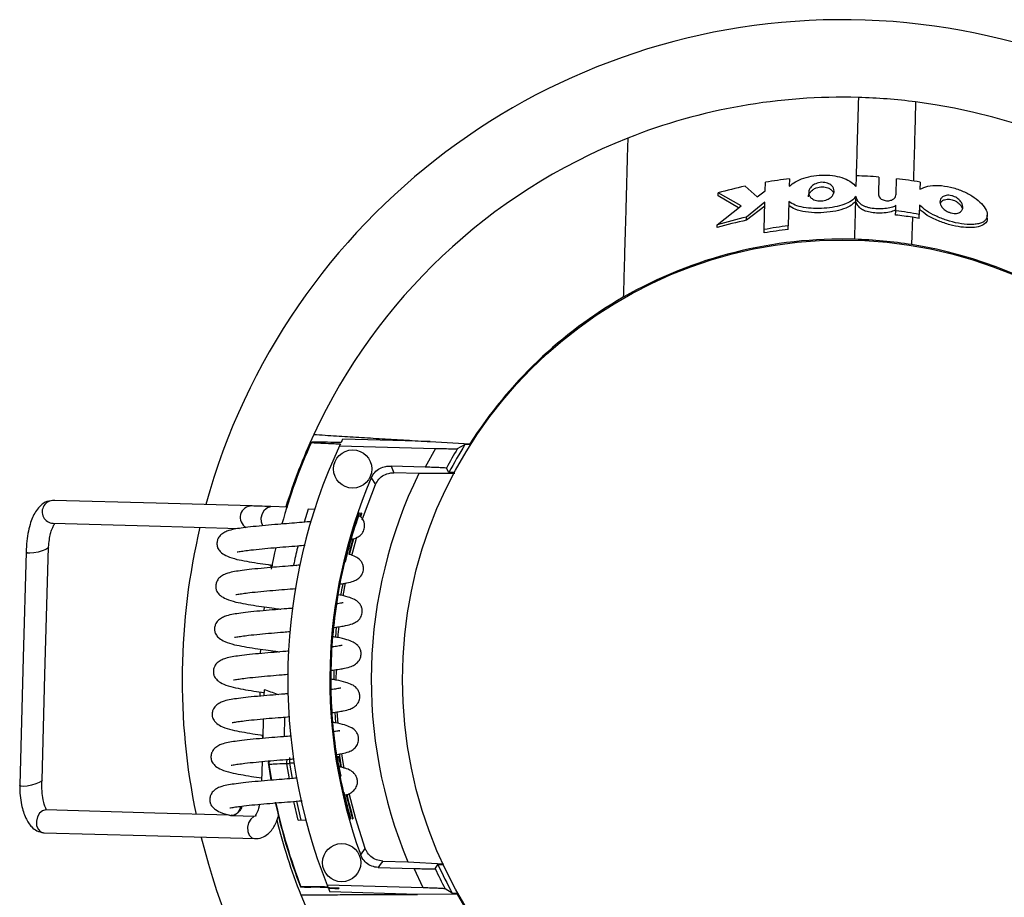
# Model space of a CAD drawing. Header units: millimetres. Extents: x 20 to 400, y 8 to 286.
# Tile 2 of 8: x 108 to 133, y 64 to 87. Entities that reach past the tile are written whole.
import ezdxf

# ---------------------------------------------------------------- set-up
doc = ezdxf.new("R2010")
doc.units = ezdxf.units.MM

msp = doc.modelspace()

# ---------------------------------------------------------------- linework, layer by layer
at = {"color": 7, "linetype": 'Continuous', "lineweight": 25}
for p, q in [((127.168, 82.788), (127.174, 83.009)), ((127.803, 83.099), (127.797, 82.905)), ((130.14, 83.145), (130.128, 82.713)), ((130.594, 82.698), (130.605, 83.1)), ((131.219, 83.013), (131.214, 82.827)), ((125.932, 82.651), (125.934, 82.73)), ((126.536, 82.389), (125.934, 82.73)), ((126.639, 82.906), (126.957, 82.625)), ((126.957, 82.625), (127.168, 82.788)), ((126.472, 82.339), (125.932, 82.651)), ((127.16, 82.486), (126.681, 82.1)), ((127.14, 81.771), (127.16, 82.486)), ((127.786, 82.505), (127.768, 81.873)), ((129.539, 82.522), (129.528, 82.507)), ((129.539, 82.522), (129.542, 82.639)), ((125.911, 81.895), (126.536, 82.389)), ((127.157, 82.388), (126.678, 82.016)), ((130.579, 82.153), (130.582, 82.262)), ((130.582, 82.262), (130.586, 82.409)), ((131.192, 82.066), (131.195, 82.17)), ((131.202, 82.413), (131.195, 82.17)), ((126.678, 82.016), (126.681, 82.1)), ((131.017, 82.094), (130.997, 81.379)), ((132.974, 82.068), (132.976, 82.146)), ((125.909, 81.83), (125.911, 81.895)), ((127.137, 81.683), (127.14, 81.771)), ((127.766, 81.775), (127.768, 81.873)), ((118.401, 76.228), (116.114, 76.292)), ((116.032, 76.12), (118.541, 76.049)), ((118.541, 76.049), (118.276, 75.557)), ((118.401, 76.228), (119.443, 76.169)), ((119.116, 76.042), (119.311, 76.148)), ((119.456, 76.144), (119.311, 76.148)), ((119.456, 76.144), (119.443, 76.169)), ((117.38, 75.582), (117.448, 75.41)), ((118.276, 75.557), (117.38, 75.582)), ((118.893, 75.42), (118.827, 75.533)), ((116.862, 75.28), (116.971, 75.103)), ((118.104, 75.391), (117.448, 75.41)), ((119.045, 75.392), (118.104, 75.391)), ((119.032, 75.416), (118.893, 75.42)), ((114.676, 74.512), (114.232, 74.527)), ((115.212, 74.463), (115.11, 74.118)), ((115.377, 74.449), (115.212, 74.463)), ((116.555, 74.354), (116.54, 74.355)), ((116.592, 74.353), (116.565, 74.268)), ((116.607, 74.353), (116.592, 74.353)), ((116.379, 73.679), (116.276, 73.279)), ((116.295, 73.273), (116.41, 73.688)), ((114.24, 72.998), (114.227, 72.935)), ((116.13, 72.189), (116.192, 72.533)), ((114.061, 71.903), (114.05, 71.807)), ((115.935, 71.11), (115.955, 71.377)), ((113.963, 70.795), (113.957, 70.686)), ((115.89, 69.997), (115.892, 70.257)), ((115.947, 69.983), (115.95, 70.265)), ((113.945, 69.678), (113.948, 69.57)), ((114.059, 69.735), (114.054, 69.578)), ((114.389, 69.616), (114.434, 69.61)), ((115.936, 68.866), (115.918, 69.149)), ((115.997, 68.849), (115.974, 69.159)), ((114.037, 68.974), (114.023, 68.463)), ((114.59, 68.51), (114.604, 69.022)), ((114.011, 68.545), (114.02, 68.462)), ((116.081, 67.71), (116.033, 68.056)), ((114.006, 67.859), (113.992, 67.347)), ((116.071, 67.479), (116, 67.842)), ((116.036, 67.842), (116.061, 67.714)), ((116.206, 66.99), (116.368, 66.357)), ((116.283, 66.759), (116.232, 66.997)), ((113.197, 66.447), (113.826, 66.43)), ((113.835, 66.437), (113.831, 66.438)), ((114.95, 66.324), (115.149, 66.329)), ((116.316, 66.358), (116.331, 66.358)), ((116.368, 66.357), (116.383, 66.356)), ((116.585, 65.416), (116.704, 65.587)), ((117.162, 65.254), (117.819, 65.236)), ((117.819, 65.236), (118.752, 65.183)), ((118.533, 65.054), (118.605, 65.163)), ((118.605, 65.163), (118.745, 65.159)), ((117.041, 65.087), (117.981, 65.061)), ((118.219, 64.554), (117.981, 65.061)), ((116.01, 64.55), (115.279, 64.571)), ((118.219, 64.554), (115.71, 64.624)), ((115.745, 64.538), (115.729, 64.576)), ((118.069, 64.384), (115.782, 64.448)), ((115.907, 64.536), (116.017, 64.533)), ((118.982, 64.413), (118.793, 64.529)), ((119.127, 64.409), (118.982, 64.413)), ((119.112, 64.385), (118.069, 64.384))]:
    msp.add_line(p, q, dxfattribs=at)
at = {"color": 8, "linetype": 'Continuous', "lineweight": 25}
for p, q in [((114.83, 72.996), (114.918, 72.989)), ((114.723, 67.408), (114.652, 67.801)), ((114.843, 67.814), (114.72, 67.811)), ((114.72, 67.811), (114.792, 67.414)), ((114.95, 66.324), (114.835, 66.815)), ((114.904, 66.821), (115.021, 66.326))]:
    msp.add_line(p, q, dxfattribs=at)
at = {"color": 7, "linetype": 'Continuous', "lineweight": 25, "flags": 128}
for points in [[(129.546, 83.176), (129.545, 83.142), (129.544, 83.107), (129.543, 83.072), (129.542, 83.038), (129.541, 83.003), (129.541, 82.968), (129.54, 82.933), (129.539, 82.898)], [(116.626, 74.182), (116.681, 74.345), (116.971, 75.103)], [(113.743, 74.543), (111.233, 74.614), (108.561, 74.688)], [(114.026, 74.025), (113.991, 74.122), (113.986, 74.236), (114.014, 74.349), (114.071, 74.445), (114.147, 74.507), (114.232, 74.527), (114.233, 74.527)], [(108.54, 74.092), (111.05, 74.022), (113.41, 73.956)], [(116.353, 73.25), (116.438, 73.571), (116.485, 73.735)], [(108.42, 73.468), (108.404, 73.442), (108.345, 73.406), (108.254, 73.369), (108.144, 73.337), (108.031, 73.315), (107.933, 73.307), (107.865, 73.312), (107.836, 73.332), (107.836, 73.335)], [(108.249, 67.371), (108.327, 70.13), (108.42, 73.468)], [(114.366, 73.46), (114.334, 73.32), (114.245, 72.894)], [(107.836, 73.335), (107.759, 70.576), (107.665, 67.237)], [(115.993, 71.095), (116, 71.18), (116.02, 71.39)], [(116.152, 67.678), (116.108, 67.944), (116.089, 68.067)], [(114.17, 67.78), (114.236, 67.371), (114.237, 67.367)], [(115.979, 67.993), (115.994, 67.993), (116.009, 67.992)], [(108.249, 67.37), (108.233, 67.344), (108.174, 67.308), (108.083, 67.271), (107.973, 67.24), (107.86, 67.218), (107.762, 67.209), (107.694, 67.215), (107.665, 67.234), (107.665, 67.237)], [(116.704, 65.587), (116.457, 66.36), (116.286, 67.023)], [(108.352, 66.591), (108.265, 66.571), (108.187, 66.508), (108.129, 66.413), (108.101, 66.3), (108.107, 66.185), (108.146, 66.087), (108.212, 66.021), (108.295, 65.996), (108.295, 65.996)], [(113.144, 66.457), (111.2, 66.511), (108.353, 66.591)], [(113.85, 66.435), (113.787, 66.416), (113.709, 66.354), (113.651, 66.258), (113.623, 66.145), (113.629, 66.03), (113.668, 65.932), (113.734, 65.866), (113.817, 65.841), (113.817, 65.841)], [(108.295, 65.996), (110.969, 65.921), (113.817, 65.841)], [(117.162, 65.254), (117.094, 65.161), (117.041, 65.087)], [(119.112, 64.385), (119.12, 64.397), (119.127, 64.409)]]:
    msp.add_lwpolyline(points, dxfattribs=at)
at = {"color": 8, "linetype": 'Continuous', "lineweight": 25, "flags": 128}
msp.add_lwpolyline([(114.182, 67.781), (114.248, 67.373), (114.249, 67.367)], dxfattribs=at)
at = {"color": 7, "linetype": 'Continuous', "lineweight": 25}
for centre, radius in [((129.177, 69.999), 11.5), ((116.376, 75.51), 0.5), ((116.088, 65.214), 0.5)]:
    msp.add_circle(centre, radius, dxfattribs=at)
for centre, radius, start, end in [((129.177, 69.999), 17.263, 13.8211, 164.6057), ((129.177, 69.999), 15.235, 88.3939, 111.587), ((129.177, 69.999), 15.235, 82.7435, 88.3939), ((129.177, 69.999), 15.235, 21.689, 82.7435), ((129.177, 69.999), 15.235, 111.587, 155.0988), ((129.207, 71.074), 12.108, 96.6604, 99.6651), ((129.207, 71.074), 12.108, 85.5799, 88.3939), ((129.207, 71.074), 12.108, 80.4349, 83.3687), ((129.207, 71.074), 12.108, 102.2444, 105.682), ((129.207, 71.074), 11.273, 79.8413, 82.9955), ((129.177, 69.999), 12.274, 101.7461, 105.4406), ((129.207, 71.074), 11.312, 102.9046, 106.9396), ((129.177, 69.999), 12.234, 81.3509, 83.421), ((129.177, 69.999), 12.234, 80.518, 81.3509), ((129.177, 69.999), 11.861, 96.8336, 99.9028), ((129.207, 71.074), 10.895, 97.5877, 100.9385), ((129.177, 69.999), 11.524, 88.3939, 119.7685), ((129.177, 69.999), 11.524, 80.9152, 88.3939), ((129.177, 69.999), 11.524, 29.1551, 80.9152), ((129.177, 69.999), 11.524, 119.7685, 147.6327), ((129.177, 69.999), 15.235, 155.0988, 162.7466), ((129.177, 69.999), 14.5, 154.2776, 154.6738), ((129.177, 69.999), 15.209, 155.8926, 164.4654), ((129.177, 69.999), 14.5, 155.0311, 201.7567), ((129.177, 69.999), 14.5, 154.8243, 155.0311), ((129.177, 69.999), 11.736, 149.0096, 151.8681), ((129.177, 69.999), 11.625, 148.067, 152.2068), ((129.177, 69.999), 13.4, 156.788, 199.9998), ((129.177, 69.999), 12.316, 154.0346, 202.7532), ((108.551, 74.39), 0.298, 87.7776, 267.9161), ((113.733, 74.244), 0.299, 88.0428, 242.1424), ((129.177, 69.999), 17.263, 166.6479, 191.7737), ((113.042, 66.356), 3.528, 67.1605, 73.254), ((129.177, 69.999), 15.17, 192.2064, 200.9191), ((129.177, 69.999), 15.235, 193.9133, 201.689), ((129.177, 69.999), 17.263, 193.8234, 268.3939), ((129.177, 69.999), 11.625, 204.581, 208.7208), ((129.177, 69.999), 17.263, 268.3939, 344.6092), ((129.177, 69.999), 11.736, 204.9197, 207.7782), ((129.177, 69.999), 14.5, 201.7567, 201.9635), ((129.177, 69.999), 14.5, 202.1254, 202.5102), ((129.177, 69.999), 14.25, 202.4796, 202.5565), ((129.177, 69.999), 15.235, 201.689, 262.7435), ((129.177, 69.999), 11.524, 209.1551, 260.9152)]:
    msp.add_arc(centre, radius, start, end, dxfattribs=at)
at = {"color": 8, "linetype": 'Continuous', "lineweight": 25}
for centre, radius, start, end in [((114.337, 67.803), 0.156, 151.5577, 187.8779), ((129.177, 69.999), 15.158, 192.2866, 200.9313)]:
    msp.add_arc(centre, radius, start, end, dxfattribs=at)
at = {"color": 7, "linetype": 'Continuous', "lineweight": 25}
for points, knots in [([(129.604, 85.228), (129.593, 84.836), (129.573, 84.137), (129.552, 83.386), (129.543, 83.055)], [0, 0, 0, 0, 0.559998, 1, 1, 1, 1]), ([(123.572, 84.165), (123.565, 83.943), (123.553, 83.51), (123.535, 82.849), (123.516, 82.165), (123.496, 81.455), (123.475, 80.727), (123.462, 80.239), (123.455, 80.003)], [0, 0, 0, 0, 0.175449, 0.341604, 0.500173, 0.678161, 0.844762, 1, 1, 1, 1]), ([(127.797, 82.905), (127.847, 82.946), (127.947, 83.028), (128.174, 83.123), (128.436, 83.186), (128.719, 83.206), (128.994, 83.182), (129.236, 83.117), (129.432, 83.02), (129.503, 82.939), (129.539, 82.898)], [0, 0, 0, 0, 0.124975, 0.249984, 0.374986, 0.499987, 0.624984, 0.749996, 0.875016, 1, 1, 1, 1]), ([(128.63, 82.52), (128.601, 82.52), (128.544, 82.52), (128.471, 82.539), (128.413, 82.565), (128.355, 82.608), (128.312, 82.67), (128.299, 82.748), (128.321, 82.829), (128.378, 82.907), (128.463, 82.965), (128.56, 82.999), (128.644, 83.011), (128.73, 83.006), (128.802, 82.987), (128.86, 82.959), (128.917, 82.915), (128.96, 82.853), (128.974, 82.774), (128.953, 82.695), (128.896, 82.618), (128.811, 82.562), (128.715, 82.529), (128.658, 82.523), (128.63, 82.52)], [0, 0, 0, 0, 0.0312373, 0.0623878, 0.0936689, 0.125026, 0.1876583, 0.2503762, 0.3130997, 0.3757582, 0.438203, 0.4694384, 0.5004504, 0.5315025, 0.5626278, 0.593844, 0.6251751, 0.6876818, 0.75027, 0.8128504, 0.8753757, 0.9377276, 0.9688854, 1, 1, 1, 1]), ([(128.303, 82.632), (128.303, 82.633), (128.29, 82.673), (128.332, 82.741), (128.408, 82.818), (128.492, 82.862), (128.577, 82.886), (128.659, 82.893), (128.74, 82.886), (128.821, 82.862), (128.902, 82.811), (128.953, 82.758), (128.952, 82.72), (128.952, 82.713)], [0, 0, 0, 0, 0.006908, 0.213478, 0.3417, 0.434171, 0.501881, 0.570119, 0.628106, 0.700263, 0.803683, 0.963909, 1, 1, 1, 1]), ([(130.128, 82.713), (130.129, 82.694), (130.13, 82.655), (130.16, 82.606), (130.202, 82.57), (130.246, 82.546), (130.305, 82.529), (130.369, 82.524), (130.429, 82.53), (130.493, 82.55), (130.57, 82.603), (130.584, 82.66), (130.594, 82.698)], [0, 0, 0, 0, 0.124529, 0.248981, 0.311756, 0.374309, 0.437005, 0.499762, 0.56265, 0.625438, 0.750347, 1, 1, 1, 1]), ([(131.214, 82.827), (131.278, 82.858), (131.405, 82.919), (131.699, 82.937), (132.014, 82.892), (132.317, 82.793), (132.581, 82.656), (132.792, 82.495), (132.934, 82.324), (132.994, 82.157), (132.955, 82.038), (132.869, 81.966), (132.777, 81.928), (132.659, 81.907), (132.479, 81.9), (132.222, 81.929), (131.909, 82.011), (131.62, 82.124), (131.368, 82.26), (131.257, 82.362), (131.202, 82.413)], [0, 0, 0, 0, 0.062381, 0.124466, 0.186683, 0.249148, 0.311451, 0.373919, 0.436153, 0.498272, 0.560866, 0.59216, 0.623334, 0.654528, 0.685879, 0.748747, 0.811295, 0.874029, 0.937025, 1, 1, 1, 1]), ([(129.528, 82.507), (129.484, 82.465), (129.396, 82.38), (129.156, 82.286), (128.863, 82.226), (128.537, 82.205), (128.217, 82.229), (127.946, 82.293), (127.835, 82.366), (127.783, 82.4)], [0, 0, 0, 0, 0.13973, 0.279413, 0.421059, 0.567512, 0.717615, 0.867141, 1, 1, 1, 1]), ([(129.542, 82.639), (129.507, 82.599), (129.435, 82.52), (129.235, 82.426), (128.989, 82.359), (128.712, 82.323), (128.43, 82.319), (128.165, 82.348), (127.935, 82.408), (127.836, 82.473), (127.786, 82.505)], [0, 0, 0, 0, 0.12513, 0.250263, 0.375427, 0.500623, 0.625693, 0.750155, 0.875319, 1, 1, 1, 1]), ([(129.528, 82.507), (129.522, 82.325), (129.513, 82), (129.504, 81.666), (129.5, 81.519)], [0, 0, 0, 0, 0.559999, 1, 1, 1, 1]), ([(130.583, 82.298), (130.577, 82.291), (130.559, 82.272), (130.476, 82.24), (130.328, 82.21), (130.137, 82.198), (129.948, 82.212), (129.795, 82.249), (129.669, 82.312), (129.575, 82.405), (129.552, 82.48), (129.539, 82.522)], [0, 0, 0, 0, 0.031752, 0.0940767, 0.2250776, 0.3663163, 0.4766292, 0.5878106, 0.683151, 0.8190061, 1, 1, 1, 1]), ([(130.586, 82.409), (130.58, 82.402), (130.556, 82.376), (130.454, 82.345), (130.299, 82.319), (130.11, 82.311), (129.947, 82.326), (129.828, 82.356), (129.724, 82.396), (129.591, 82.488), (129.562, 82.578), (129.542, 82.639)], [0, 0, 0, 0, 0.031484, 0.125361, 0.250406, 0.375286, 0.500072, 0.562666, 0.62525, 0.750207, 1, 1, 1, 1]), ([(132.031, 82.206), (132.006, 82.214), (131.956, 82.229), (131.874, 82.275), (131.8, 82.34), (131.751, 82.42), (131.733, 82.496), (131.748, 82.568), (131.789, 82.619), (131.844, 82.651), (131.899, 82.667), (131.968, 82.671), (132.046, 82.66), (132.119, 82.634), (132.202, 82.588), (132.275, 82.521), (132.324, 82.441), (132.342, 82.363), (132.328, 82.291), (132.287, 82.24), (132.232, 82.21), (132.177, 82.195), (132.108, 82.191), (132.057, 82.201), (132.031, 82.206)], [0, 0, 0, 0, 0.031278, 0.062456, 0.12477, 0.187388, 0.25006, 0.312719, 0.375285, 0.406631, 0.437812, 0.468896, 0.500017, 0.531213, 0.562383, 0.624778, 0.6874, 0.750023, 0.812622, 0.875192, 0.906525, 0.937674, 0.968819, 1, 1, 1, 1]), ([(131.748, 82.454), (131.76, 82.477), (131.781, 82.516), (131.849, 82.553), (131.918, 82.569), (131.988, 82.569), (132.056, 82.556), (132.128, 82.531), (132.206, 82.487), (132.289, 82.411), (132.313, 82.352), (132.327, 82.316)], [0, 0, 0, 0, 0.16208, 0.27599, 0.359936, 0.427516, 0.495322, 0.559354, 0.652967, 0.792823, 1, 1, 1, 1]), ([(132.972, 82.068), (132.972, 82.066), (132.992, 82.006), (132.918, 81.92), (132.762, 81.839), (132.537, 81.817), (132.28, 81.834), (131.986, 81.895), (131.678, 81.999), (131.389, 82.139), (131.262, 82.251), (131.199, 82.307)], [0, 0, 0, 0, 0.005214, 0.140461, 0.256713, 0.358142, 0.464451, 0.583281, 0.712109, 0.858311, 1, 1, 1, 1]), ([(115.358, 76.414), (115.555, 76.401), (115.938, 76.377), (116.535, 76.339), (117.145, 76.302), (117.766, 76.265), (118.193, 76.24), (118.401, 76.228)], [0, 0, 0, 0, 0.206836, 0.403956, 0.605689, 0.808185, 1, 1, 1, 1]), ([(116.071, 76.202), (115.949, 76.204), (115.705, 76.209), (115.436, 76.212), (115.292, 76.21), (115.282, 76.204), (115.388, 76.195), (115.595, 76.185), (115.834, 76.175), (115.999, 76.169), (116.054, 76.167)], [0, 0, 0, 0, 0.146212, 0.292911, 0.430035, 0.557097, 0.679629, 0.80369, 0.93438, 1, 1, 1, 1]), ([(118.541, 76.049), (118.588, 76.048), (118.707, 76.045), (118.885, 76.041), (119.035, 76.04), (119.105, 76.04), (119.113, 76.042), (119.116, 76.042)], [0, 0, 0, 0, 0.169409, 0.428627, 0.677923, 0.897982, 1, 1, 1, 1]), ([(116.862, 75.28), (116.889, 75.33), (116.943, 75.429), (117.081, 75.532), (117.218, 75.579), (117.32, 75.584), (117.365, 75.582), (117.38, 75.582)], [0, 0, 0, 0, 0.262548, 0.525099, 0.787628, 0.929434, 1, 1, 1, 1]), ([(118.827, 75.533), (118.826, 75.533), (118.823, 75.534), (118.787, 75.537), (118.696, 75.542), (118.56, 75.548), (118.413, 75.553), (118.314, 75.556), (118.276, 75.557)], [0, 0, 0, 0, 0.0617927, 0.2469095, 0.434798, 0.6368293, 0.8593927, 1, 1, 1, 1]), ([(116.971, 75.103), (116.998, 75.153), (117.052, 75.252), (117.189, 75.356), (117.327, 75.406), (117.415, 75.409), (117.448, 75.41)], [0, 0, 0, 0, 0.279825, 0.55965, 0.839454, 1, 1, 1, 1]), ([(108.583, 74.687), (108.512, 74.684), (108.377, 74.678), (108.217, 74.567), (108.101, 74.431), (108.016, 74.279), (107.946, 74.103), (107.887, 73.883), (107.845, 73.62), (107.839, 73.431), (107.836, 73.335)], [0, 0, 0, 0, 0.144088, 0.275537, 0.391457, 0.492608, 0.599758, 0.722858, 0.858161, 1, 1, 1, 1]), ([(114.232, 74.527), (114.129, 74.531), (113.923, 74.538), (113.803, 74.541), (113.743, 74.543)], [0, 0, 0, 0, 0.499865, 1, 1, 1, 1]), ([(116.188, 73.072), (116.236, 73.274), (116.34, 73.707), (116.48, 74.129), (116.555, 74.354)], [0, 0, 0, 0, 0.466512, 1, 1, 1, 1]), ([(116.333, 73.667), (116.367, 73.675), (116.441, 73.693), (116.537, 73.738), (116.646, 73.841), (116.692, 73.967), (116.688, 74.079), (116.657, 74.168), (116.61, 74.24), (116.578, 74.26), (116.565, 74.268)], [0, 0, 0, 0, 0.1569061, 0.3461638, 0.5110896, 0.6422767, 0.7418589, 0.831165, 0.9325532, 1, 1, 1, 1]), ([(116.403, 73.96), (116.417, 74.005), (116.446, 74.096), (116.487, 74.216), (116.519, 74.305), (116.536, 74.349), (116.539, 74.353), (116.54, 74.355)], [0, 0, 0, 0, 0.220584, 0.441115, 0.662309, 0.879456, 1, 1, 1, 1]), ([(116.607, 74.353), (116.606, 74.348), (116.605, 74.339), (116.592, 74.298), (116.581, 74.262), (116.579, 74.258)], [0, 0, 0, 0, 0.466021, 0.931697, 1, 1, 1, 1]), ([(108.42, 73.468), (108.426, 73.533), (108.437, 73.658), (108.471, 73.818), (108.508, 73.939), (108.543, 74.02), (108.572, 74.069), (108.581, 74.079), (108.584, 74.083)], [0, 0, 0, 0, 0.232027, 0.446319, 0.634654, 0.792184, 0.925333, 1, 1, 1, 1]), ([(115.292, 74.134), (115.28, 74.133), (115.183, 74.124), (114.987, 74.108), (114.706, 74.085), (114.404, 74.06), (114.08, 74.033), (113.772, 74.003), (113.513, 73.972), (113.314, 73.943), (113.164, 73.912), (113.023, 73.857), (112.927, 73.793), (112.872, 73.727), (112.844, 73.668), (112.825, 73.602), (112.822, 73.54), (112.83, 73.491), (112.834, 73.476), (112.837, 73.465), (112.848, 73.435), (112.876, 73.384), (112.95, 73.309), (113.096, 73.216), (113.258, 73.171), (113.347, 73.146)], [0, 0, 0, 0, 0.009286, 0.071715, 0.129764, 0.196269, 0.27098, 0.352224, 0.4271, 0.493971, 0.562448, 0.604654, 0.652801, 0.695455, 0.710479, 0.721603, 0.75047, 0.760037, 0.762362, 0.765681, 0.775446, 0.807761, 0.857069, 0.922215, 1, 1, 1, 1]), ([(116.403, 73.96), (116.315, 73.653), (116.138, 73.04), (115.957, 72.092), (115.839, 71.127), (115.794, 70.193), (115.812, 69.301), (115.884, 68.451), (116.008, 67.601), (116.137, 67.04), (116.201, 66.76)], [0, 0, 0, 0, 0.131284, 0.262568, 0.396643, 0.530718, 0.647075, 0.763431, 0.881716, 1, 1, 1, 1]), ([(113.35, 73.344), (113.35, 73.342), (113.348, 73.335), (113.405, 73.35), (113.534, 73.369), (113.73, 73.394), (113.994, 73.423), (114.307, 73.45), (114.624, 73.476), (114.902, 73.499), (115.069, 73.513), (115.135, 73.518)], [0, 0, 0, 0, 0.043575, 0.122689, 0.232478, 0.345191, 0.499512, 0.645461, 0.780831, 0.912962, 1, 1, 1, 1]), ([(114.945, 73.502), (114.94, 73.485), (114.896, 73.318), (114.861, 73.148), (114.83, 72.996)], [0, 0, 0, 0, 0.103822, 1, 1, 1, 1]), ([(116.048, 72.501), (116.062, 72.503), (116.128, 72.512), (116.251, 72.534), (116.385, 72.568), (116.506, 72.622), (116.614, 72.726), (116.661, 72.852), (116.657, 72.963), (116.626, 73.054), (116.552, 73.157), (116.437, 73.225), (116.352, 73.261), (116.28, 73.278), (116.276, 73.279)], [0, 0, 0, 0, 0.028022, 0.126933, 0.284688, 0.391235, 0.484084, 0.557939, 0.614001, 0.664278, 0.721357, 0.841501, 0.992659, 1, 1, 1, 1]), ([(115.001, 72.996), (114.984, 72.995), (114.882, 72.986), (114.673, 72.969), (114.373, 72.944), (114.048, 72.918), (113.741, 72.887), (113.482, 72.856), (113.283, 72.827), (113.133, 72.797), (112.991, 72.742), (112.896, 72.678), (112.841, 72.612), (112.813, 72.552), (112.794, 72.487), (112.791, 72.425), (112.799, 72.376), (112.803, 72.361), (112.806, 72.349), (112.816, 72.319), (112.845, 72.269), (112.919, 72.193), (113.064, 72.101), (113.227, 72.055), (113.316, 72.03)], [0, 0, 0, 0, 0.012675, 0.074416, 0.145151, 0.224614, 0.311024, 0.390662, 0.461786, 0.534619, 0.579509, 0.630718, 0.676086, 0.692065, 0.703897, 0.7346, 0.744775, 0.747248, 0.750778, 0.761164, 0.795535, 0.847978, 0.917267, 1, 1, 1, 1]), ([(113.347, 73.146), (113.428, 73.129), (113.582, 73.098), (113.869, 73.051), (114.105, 73.016), (114.246, 72.996), (114.288, 72.99)], [0, 0, 0, 0, 0.329876, 0.628074, 0.888619, 1, 1, 1, 1]), ([(113.319, 72.228), (113.319, 72.226), (113.317, 72.219), (113.374, 72.234), (113.503, 72.253), (113.698, 72.279), (113.962, 72.307), (114.276, 72.334), (114.589, 72.36), (114.793, 72.377), (114.892, 72.385)], [0, 0, 0, 0, 0.048, 0.135149, 0.256088, 0.380247, 0.550241, 0.711011, 0.860129, 1, 1, 1, 1]), ([(116.068, 72.204), (116.072, 72.231), (116.086, 72.335), (116.109, 72.437), (116.127, 72.513)], [0, 0, 0, 0, 0.257189, 1, 1, 1, 1]), ([(115.88, 71.366), (115.882, 71.367), (115.954, 71.374), (116.053, 71.39), (116.223, 71.418), (116.353, 71.453), (116.475, 71.506), (116.583, 71.61), (116.629, 71.736), (116.626, 71.848), (116.595, 71.938), (116.52, 72.042), (116.41, 72.109), (116.246, 72.167), (116.105, 72.201), (115.995, 72.221), (115.993, 72.221)], [0, 0, 0, 0, 0.00278, 0.091413, 0.169173, 0.293193, 0.376956, 0.449949, 0.508011, 0.552085, 0.59161, 0.636483, 0.730936, 0.84977, 0.996819, 1, 1, 1, 1]), ([(114.822, 71.868), (114.766, 71.864), (114.611, 71.851), (114.341, 71.828), (114.017, 71.802), (113.71, 71.772), (113.45, 71.741), (113.251, 71.711), (113.101, 71.681), (112.96, 71.626), (112.865, 71.562), (112.81, 71.496), (112.782, 71.436), (112.762, 71.371), (112.759, 71.309), (112.768, 71.26), (112.772, 71.245), (112.775, 71.233), (112.785, 71.203), (112.813, 71.153), (112.887, 71.077), (113.033, 70.985), (113.196, 70.939), (113.284, 70.914)], [0, 0, 0, 0, 0.040547, 0.11387, 0.196241, 0.285813, 0.368366, 0.442092, 0.517589, 0.564122, 0.617206, 0.664233, 0.680797, 0.693062, 0.724888, 0.735436, 0.737999, 0.741659, 0.752424, 0.788053, 0.842416, 0.91424, 1, 1, 1, 1]), ([(113.316, 72.03), (113.397, 72.014), (113.551, 71.983), (113.837, 71.935), (114.116, 71.894), (114.336, 71.864), (114.46, 71.846), (114.497, 71.841)], [0, 0, 0, 0, 0.272701, 0.519215, 0.734601, 0.922027, 1, 1, 1, 1]), ([(116.129, 72.009), (116.129, 72.009), (116.132, 72.013), (116.108, 72.006), (116.064, 71.997), (115.977, 71.985), (115.955, 71.982)], [0, 0, 0, 0, 0.016702, 0.251282, 0.808021, 1, 1, 1, 1]), ([(113.288, 71.113), (113.287, 71.11), (113.286, 71.104), (113.343, 71.118), (113.472, 71.138), (113.667, 71.163), (113.931, 71.191), (114.245, 71.219), (114.517, 71.241), (114.681, 71.254), (114.738, 71.259)], [0, 0, 0, 0, 0.050955, 0.143468, 0.27185, 0.403651, 0.584108, 0.754774, 0.91307, 1, 1, 1, 1]), ([(115.809, 70.246), (115.824, 70.248), (115.91, 70.257), (116.023, 70.274), (116.191, 70.302), (116.322, 70.337), (116.444, 70.391), (116.552, 70.494), (116.598, 70.621), (116.595, 70.732), (116.563, 70.823), (116.489, 70.926), (116.378, 70.994), (116.216, 71.051), (116.041, 71.092), (115.891, 71.118), (115.851, 71.125)], [0, 0, 0, 0, 0.018624, 0.101624, 0.174442, 0.290581, 0.369021, 0.437376, 0.491748, 0.53302, 0.570034, 0.612056, 0.700506, 0.811788, 0.949493, 1, 1, 1, 1]), ([(113.284, 70.914), (113.365, 70.898), (113.519, 70.867), (113.806, 70.82), (114.085, 70.779), (114.304, 70.748), (114.429, 70.731), (114.465, 70.726)], [0, 0, 0, 0, 0.2727, 0.519215, 0.734601, 0.922027, 1, 1, 1, 1]), ([(116.097, 70.893), (116.098, 70.893), (116.101, 70.897), (116.077, 70.891), (116.014, 70.878), (115.892, 70.862), (115.838, 70.855)], [0, 0, 0, 0, 0.013269, 0.19963, 0.641927, 1, 1, 1, 1]), ([(114.713, 70.746), (114.684, 70.744), (114.554, 70.733), (114.31, 70.713), (113.986, 70.686), (113.679, 70.656), (113.419, 70.625), (113.22, 70.596), (113.07, 70.565), (112.929, 70.511), (112.834, 70.446), (112.778, 70.38), (112.75, 70.321), (112.731, 70.255), (112.728, 70.193), (112.737, 70.144), (112.74, 70.13), (112.744, 70.118), (112.754, 70.088), (112.782, 70.037), (112.856, 69.962), (113.002, 69.869), (113.164, 69.824), (113.253, 69.799)], [0, 0, 0, 0, 0.022173, 0.0969, 0.180849, 0.272136, 0.356269, 0.431408, 0.508351, 0.555775, 0.609875, 0.657803, 0.674684, 0.687184, 0.71962, 0.73037, 0.732982, 0.736711, 0.747683, 0.783994, 0.839398, 0.912598, 1, 1, 1, 1]), ([(113.257, 69.997), (113.256, 69.995), (113.254, 69.988), (113.311, 70.003), (113.44, 70.022), (113.636, 70.047), (113.9, 70.076), (114.214, 70.103), (114.484, 70.125), (114.645, 70.138), (114.7, 70.143)], [0, 0, 0, 0, 0.051124, 0.143944, 0.272753, 0.404992, 0.586048, 0.757281, 0.916103, 1, 1, 1, 1]), ([(115.835, 69.137), (115.891, 69.145), (115.998, 69.159), (116.158, 69.187), (116.291, 69.222), (116.412, 69.275), (116.52, 69.379), (116.567, 69.505), (116.563, 69.616), (116.532, 69.707), (116.458, 69.811), (116.347, 69.878), (116.185, 69.936), (116.006, 69.977), (115.851, 70.004), (115.807, 70.012)], [0, 0, 0, 0, 0.079059, 0.15326, 0.271603, 0.351532, 0.421185, 0.476589, 0.518645, 0.556362, 0.599181, 0.68931, 0.802705, 0.943024, 1, 1, 1, 1]), ([(114.69, 69.631), (114.657, 69.628), (114.525, 69.617), (114.279, 69.597), (113.955, 69.571), (113.647, 69.54), (113.388, 69.509), (113.189, 69.48), (113.039, 69.45), (112.897, 69.395), (112.802, 69.331), (112.747, 69.265), (112.719, 69.205), (112.7, 69.14), (112.697, 69.078), (112.705, 69.029), (112.709, 69.014), (112.712, 69.002), (112.723, 68.972), (112.751, 68.922), (112.825, 68.846), (112.97, 68.754), (113.133, 68.708), (113.222, 68.683)], [0, 0, 0, 0, 0.024013, 0.0986, 0.18239, 0.273506, 0.357481, 0.432478, 0.509276, 0.556611, 0.610609, 0.658447, 0.675296, 0.687773, 0.720147, 0.730877, 0.733484, 0.737207, 0.748158, 0.7844, 0.8397, 0.912762, 1, 1, 1, 1]), ([(113.253, 69.799), (113.334, 69.782), (113.489, 69.751), (113.77, 69.705), (113.967, 69.676), (114.057, 69.663)], [0, 0, 0, 0, 0.376096, 0.716078, 1, 1, 1, 1]), ([(116.066, 69.778), (116.066, 69.778), (116.07, 69.782), (116.046, 69.775), (115.984, 69.763), (115.865, 69.747), (115.812, 69.74)], [0, 0, 0, 0, 0.01346, 0.202501, 0.651161, 1, 1, 1, 1]), ([(113.225, 68.882), (113.225, 68.879), (113.223, 68.872), (113.28, 68.887), (113.409, 68.907), (113.604, 68.932), (113.869, 68.96), (114.182, 68.988), (114.472, 69.011), (114.653, 69.026), (114.728, 69.032)], [0, 0, 0, 0, 0.049655, 0.139809, 0.264916, 0.393356, 0.569211, 0.735524, 0.889783, 1, 1, 1, 1]), ([(115.954, 68.043), (115.958, 68.043), (116.013, 68.051), (116.125, 68.071), (116.26, 68.106), (116.381, 68.159), (116.489, 68.263), (116.535, 68.389), (116.532, 68.501), (116.501, 68.591), (116.426, 68.695), (116.316, 68.762), (116.153, 68.82), (115.999, 68.857), (115.873, 68.879), (115.857, 68.882)], [0, 0, 0, 0, 0.0063783, 0.0896329, 0.2224173, 0.3120993, 0.3902514, 0.452416, 0.4996042, 0.541923, 0.589967, 0.6910938, 0.8183257, 0.9757666, 1, 1, 1, 1]), ([(114.775, 68.525), (114.704, 68.519), (114.533, 68.505), (114.248, 68.481), (113.923, 68.455), (113.616, 68.425), (113.356, 68.394), (113.158, 68.365), (113.008, 68.334), (112.866, 68.279), (112.771, 68.215), (112.716, 68.149), (112.688, 68.089), (112.668, 68.024), (112.665, 67.962), (112.674, 67.913), (112.678, 67.898), (112.681, 67.886), (112.691, 67.857), (112.72, 67.806), (112.794, 67.73), (112.939, 67.638), (113.102, 67.592), (113.19, 67.568)], [0, 0, 0, 0, 0.051572, 0.124053, 0.205477, 0.29402, 0.375624, 0.448503, 0.523133, 0.569131, 0.621604, 0.668092, 0.684465, 0.696589, 0.72805, 0.738476, 0.74101, 0.744627, 0.755269, 0.790488, 0.844226, 0.915225, 1, 1, 1, 1]), ([(113.222, 68.683), (113.303, 68.667), (113.457, 68.636), (113.74, 68.589), (113.938, 68.56), (114.03, 68.547)], [0, 0, 0, 0, 0.374389, 0.712828, 1, 1, 1, 1]), ([(116.035, 68.662), (116.035, 68.662), (116.038, 68.666), (116.014, 68.659), (115.974, 68.651), (115.894, 68.64), (115.877, 68.638)], [0, 0, 0, 0, 0.017565, 0.264261, 0.849754, 1, 1, 1, 1]), ([(113.194, 67.766), (113.194, 67.764), (113.192, 67.757), (113.249, 67.771), (113.378, 67.791), (113.573, 67.816), (113.837, 67.844), (114.151, 67.872), (114.467, 67.898), (114.696, 67.917), (114.814, 67.926), (114.831, 67.928)], [0, 0, 0, 0, 0.046567, 0.131113, 0.24844, 0.368891, 0.533808, 0.689778, 0.834443, 0.975646, 1, 1, 1, 1]), ([(114.189, 67.875), (114.184, 67.865), (114.17, 67.839), (114.165, 67.804), (114.171, 67.783), (114.172, 67.78)], [0, 0, 0, 0, 0.347811, 0.895569, 1, 1, 1, 1]), ([(114.652, 67.801), (114.637, 67.801), (114.521, 67.796), (114.326, 67.788), (114.23, 67.783), (114.182, 67.781)], [0, 0, 0, 0, 0.069634, 0.534622, 1, 1, 1, 1]), ([(114.652, 67.801), (114.663, 67.803), (114.684, 67.806), (114.708, 67.809), (114.72, 67.811)], [0, 0, 0, 0, 0.499995, 1, 1, 1, 1]), ([(114.724, 67.963), (114.724, 67.962), (114.723, 67.96), (114.722, 67.945), (114.719, 67.922), (114.72, 67.892), (114.72, 67.856), (114.72, 67.828), (114.72, 67.811)], [0, 0, 0, 0, 0.168922, 0.30882, 0.500076, 0.653236, 0.784982, 1, 1, 1, 1]), ([(116, 67.842), (115.997, 67.859), (115.993, 67.885), (115.989, 67.916), (115.986, 67.937), (115.982, 67.961), (115.98, 67.979), (115.979, 67.991), (115.979, 67.992), (115.979, 67.993)], [0, 0, 0, 0, 0.21601, 0.322855, 0.429296, 0.535358, 0.748915, 0.854316, 1, 1, 1, 1]), ([(116.009, 67.992), (116.01, 67.991), (116.011, 67.988), (116.013, 67.974), (116.016, 67.961), (116.02, 67.938), (116.024, 67.909), (116.03, 67.874), (116.034, 67.854), (116.036, 67.842)], [0, 0, 0, 0, 0.2126311, 0.317783, 0.4229282, 0.5280737, 0.7405712, 0.8475725, 1, 1, 1, 1]), ([(113.19, 67.568), (113.272, 67.551), (113.426, 67.52), (113.707, 67.473), (113.904, 67.445), (113.994, 67.432)], [0, 0, 0, 0, 0.376096, 0.716078, 1, 1, 1, 1]), ([(116.166, 66.979), (116.193, 66.985), (116.26, 67.002), (116.349, 67.044), (116.458, 67.147), (116.504, 67.274), (116.501, 67.385), (116.47, 67.476), (116.395, 67.579), (116.282, 67.647), (116.173, 67.69), (116.072, 67.712), (116.042, 67.719)], [0, 0, 0, 0, 0.082648, 0.209152, 0.319392, 0.407081, 0.473644, 0.533338, 0.601108, 0.743756, 0.923228, 1, 1, 1, 1]), ([(107.665, 67.237), (107.667, 67.146), (107.672, 66.969), (107.719, 66.668), (107.807, 66.38), (107.948, 66.164), (108.111, 66.033), (108.226, 66.009), (108.286, 65.996)], [0, 0, 0, 0, 0.1506967, 0.2929483, 0.527999, 0.7360183, 0.862228, 1, 1, 1, 1]), ([(108.361, 66.598), (108.361, 66.599), (108.369, 66.6), (108.352, 66.623), (108.312, 66.718), (108.273, 66.866), (108.242, 67.091), (108.247, 67.274), (108.249, 67.37)], [0, 0, 0, 0, 0.006375, 0.188479, 0.329444, 0.515391, 0.74314, 1, 1, 1, 1]), ([(114.925, 67.425), (114.881, 67.421), (114.753, 67.41), (114.517, 67.391), (114.216, 67.366), (113.892, 67.339), (113.585, 67.309), (113.325, 67.278), (113.126, 67.249), (112.976, 67.218), (112.835, 67.164), (112.74, 67.1), (112.684, 67.033), (112.657, 66.974), (112.637, 66.908), (112.634, 66.846), (112.643, 66.798), (112.646, 66.783), (112.65, 66.771), (112.66, 66.741), (112.688, 66.691), (112.762, 66.615), (112.908, 66.522), (113.071, 66.477), (113.159, 66.452)], [0, 0, 0, 0, 0.031518, 0.092081, 0.161466, 0.239412, 0.324173, 0.402292, 0.472058, 0.543501, 0.587534, 0.637766, 0.682268, 0.697942, 0.709548, 0.739665, 0.749646, 0.752072, 0.755535, 0.765722, 0.799437, 0.85088, 0.918846, 1, 1, 1, 1]), ([(116.331, 66.358), (116.266, 66.586), (116.2, 66.818), (116.154, 67.055), (116.153, 67.059)], [0, 0, 0, 0, 0.98197, 1, 1, 1, 1]), ([(113.163, 66.65), (113.162, 66.648), (113.161, 66.641), (113.218, 66.656), (113.347, 66.675), (113.542, 66.7), (113.806, 66.729), (114.12, 66.756), (114.437, 66.782), (114.746, 66.808), (114.954, 66.825), (115.049, 66.833), (115.05, 66.833)], [0, 0, 0, 0, 0.0417, 0.117411, 0.222476, 0.33034, 0.478021, 0.617691, 0.747237, 0.873684, 0.999371, 1, 1, 1, 1]), ([(113.938, 66.74), (113.932, 66.711), (113.916, 66.637), (113.883, 66.549), (113.852, 66.479), (113.827, 66.444), (113.832, 66.444), (113.834, 66.444)], [0, 0, 0, 0, 0.173706, 0.448493, 0.676891, 0.917298, 1, 1, 1, 1]), ([(116.316, 66.358), (116.314, 66.362), (116.309, 66.371), (116.289, 66.438), (116.26, 66.537), (116.229, 66.651), (116.209, 66.728), (116.201, 66.76)], [0, 0, 0, 0, 0.207619, 0.415045, 0.627378, 0.846062, 1, 1, 1, 1]), ([(116.283, 66.759), (116.294, 66.713), (116.317, 66.621), (116.349, 66.499), (116.372, 66.407), (116.383, 66.362), (116.383, 66.358), (116.383, 66.356)], [0, 0, 0, 0, 0.220533, 0.441069, 0.660886, 0.875618, 1, 1, 1, 1]), ([(113.152, 66.456), (113.156, 66.454), (113.173, 66.447), (113.191, 66.449), (113.205, 66.451)], [0, 0, 0, 0, 0.2630819, 1, 1, 1, 1]), ([(113.808, 65.841), (113.873, 65.845), (113.999, 65.852), (114.184, 65.97), (114.341, 66.161), (114.412, 66.368), (114.447, 66.469)], [0, 0, 0, 0, 0.20647, 0.397017, 0.705111, 1, 1, 1, 1]), ([(117.162, 65.254), (117.106, 65.261), (116.993, 65.275), (116.847, 65.366), (116.751, 65.477), (116.717, 65.558), (116.704, 65.587)], [0, 0, 0, 0, 0.280354, 0.560706, 0.841038, 1, 1, 1, 1]), ([(117.041, 65.087), (116.985, 65.094), (116.872, 65.109), (116.726, 65.199), (116.631, 65.309), (116.597, 65.388), (116.585, 65.416)], [0, 0, 0, 0, 0.282482, 0.564965, 0.847427, 1, 1, 1, 1]), ([(117.981, 65.061), (118.034, 65.059), (118.155, 65.056), (118.328, 65.053), (118.464, 65.051), (118.525, 65.052), (118.531, 65.054), (118.533, 65.054)], [0, 0, 0, 0, 0.194193, 0.44556, 0.683656, 0.896954, 1, 1, 1, 1]), ([(115.019, 64.584), (115.013, 64.584), (115.001, 64.583), (115.016, 64.581), (115.055, 64.579), (115.117, 64.576), (115.195, 64.573), (115.252, 64.572), (115.279, 64.571)], [0, 0, 0, 0, 0.160096, 0.320198, 0.481091, 0.649912, 0.831213, 1, 1, 1, 1]), ([(115.729, 64.576), (115.61, 64.578), (115.372, 64.583), (115.133, 64.585), (115.051, 64.584), (115.019, 64.584)], [0, 0, 0, 0, 0.381759, 0.764822, 1, 1, 1, 1]), ([(115.907, 64.536), (115.888, 64.536), (115.848, 64.537), (115.797, 64.538), (115.76, 64.539), (115.746, 64.538), (115.745, 64.538), (115.745, 64.538)], [0, 0, 0, 0, 0.240432, 0.481298, 0.708858, 0.916, 1, 1, 1, 1]), ([(118.793, 64.529), (118.792, 64.53), (118.787, 64.531), (118.749, 64.534), (118.655, 64.539), (118.516, 64.545), (118.363, 64.55), (118.259, 64.553), (118.219, 64.554)], [0, 0, 0, 0, 0.063923, 0.240275, 0.423918, 0.626866, 0.855373, 1, 1, 1, 1]), ([(115.02, 64.369), (115.218, 64.37), (115.602, 64.373), (116.201, 64.377), (116.812, 64.38), (117.434, 64.382), (117.862, 64.383), (118.069, 64.384)], [0, 0, 0, 0, 0.207278, 0.404202, 0.606126, 0.808829, 1, 1, 1, 1])]:
    msp.add_open_spline(points, degree=3, knots=knots, dxfattribs=at)
at = {"color": 8, "linetype": 'Continuous', "lineweight": 25}
for points, knots in [([(131.101, 85.112), (131.094, 84.865), (131.081, 84.384), (131.062, 83.691), (131.049, 83.238), (131.043, 83.038)], [0, 0, 0, 0, 0.37095, 0.721567, 1, 1, 1, 1]), ([(114.182, 67.781), (114.178, 67.781), (114.17, 67.78), (114.172, 67.78), (114.173, 67.781)], [0, 0, 0, 0, 0.604078, 1, 1, 1, 1]), ([(114.652, 67.801), (114.652, 67.811), (114.651, 67.832), (114.654, 67.862), (114.66, 67.889), (114.666, 67.907), (114.67, 67.914), (114.67, 67.914)], [0, 0, 0, 0, 0.248232, 0.496482, 0.744745, 0.993015, 1, 1, 1, 1]), ([(113.149, 66.456), (113.151, 66.455), (113.18, 66.442), (113.234, 66.449), (113.284, 66.463), (113.305, 66.473), (113.306, 66.474)], [0, 0, 0, 0, 0.0519466, 0.5918129, 0.9712824, 1, 1, 1, 1]), ([(113.306, 66.474), (113.304, 66.472), (113.301, 66.471), (113.282, 66.461), (113.25, 66.447), (113.219, 66.45), (113.205, 66.451)], [0, 0, 0, 0, 0.071744, 0.080763, 0.592444, 1, 1, 1, 1]), ([(113.475, 66.691), (113.474, 66.684), (113.468, 66.643), (113.429, 66.576), (113.371, 66.512), (113.326, 66.483), (113.307, 66.474), (113.306, 66.474)], [0, 0, 0, 0, 0.074322, 0.420967, 0.76819, 0.984413, 1, 1, 1, 1]), ([(113.306, 66.474), (113.308, 66.475), (113.324, 66.484), (113.363, 66.514), (113.412, 66.579), (113.443, 66.645), (113.447, 66.683), (113.447, 66.688)], [0, 0, 0, 0, 0.026702, 0.238867, 0.596477, 0.953176, 1, 1, 1, 1])]:
    msp.add_open_spline(points, degree=3, knots=knots, dxfattribs=at)

doc.saveas('drawing.dxf')
